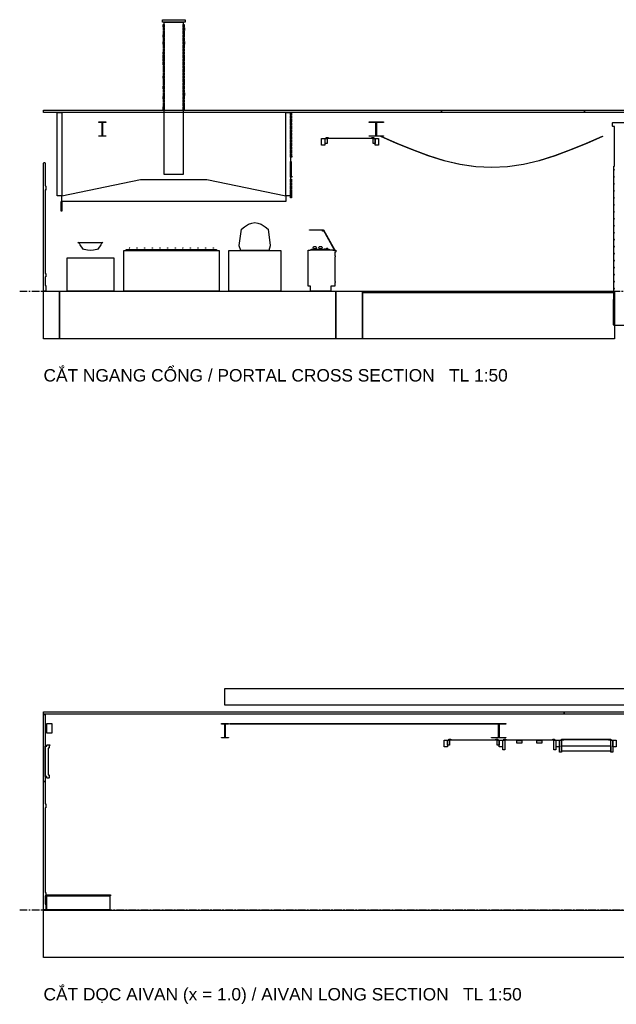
# Model space of a CAD drawing. Header units: millimetres. Extents: x -2320 to 44673, y -183000 to 30400.
# Tile 5 of 33: x -500 to 12026, y -126982 to -106300. Entities that reach past the tile are written whole.
import ezdxf

# ---------------------------------------------------------------- set-up
doc = ezdxf.new("R2010")
doc.units = ezdxf.units.MM
doc.header["$LTSCALE"] = 50
doc.linetypes.add('CENTER', pattern=[5.08, 3.175, -0.635, 0.635, -0.635])
for name, color, linetype in [('A-BLDG', 8, 'Continuous'), ('A-SECT', 7, 'Continuous'), ('A-TEXT', 7, 'Continuous'), ('S-GRID', 8, 'CENTER')]:
    doc.layers.add(name, color=color, linetype=linetype)
doc.styles.add('VN', font='arial.ttf')

msp = doc.modelspace()

# ---------------------------------------------------------------- linework, layer by layer
at = {"layer": 'A-BLDG'}
msp.add_lwpolyline([(31809.6, -120350), (31809.6, -120700), (3809.6, -120700), (3809.6, -120350)], close=True, dxfattribs=at)
at = {"layer": 'A-SECT'}
for points in [[(2495.3, -106345), (2495.3, -106304), (2499.3, -106300), (2971.3, -106300), (2975.3, -106304), (2975.3, -106345), (2971.3, -106349), (2499.3, -106349)], [(2516.8, -106397.8), (2533.3, -106397.8), (2535.3, -106399.8), (2535.3, -106455.8), (2533.3, -106457.8), (2516.8, -106457.8), (2514.8, -106455.8), (2514.8, -106399.8)], [(2518.3, -106529.8), (2516.3, -106527.8), (2516.3, -106471.8), (2518.3, -106469.8), (2533.3, -106469.8), (2535.3, -106471.8), (2535.3, -106527.8), (2533.3, -106529.8)], [(2935.3, -106350), (2935.3, -109550), (2535.3, -109550), (2535.3, -106350)], [(2935.3, -106455.8), (2935.3, -106399.8), (2937.3, -106397.8), (2952.4, -106397.8), (2954.4, -106399.8), (2954.4, -106455.8), (2952.4, -106457.8), (2937.3, -106457.8)], [(2935.3, -106527.8), (2935.3, -106471.8), (2937.3, -106469.8), (2954.9, -106469.8), (2956.9, -106471.8), (2956.9, -106527.8), (2954.9, -106529.8), (2937.3, -106529.8)], [(2516.4, -106613.8), (2533.3, -106613.8), (2535.3, -106615.8), (2535.3, -106671.8), (2533.3, -106673.8), (2516.4, -106673.8), (2514.4, -106671.8), (2514.4, -106615.8)], [(2516.1, -106743.8), (2516.1, -106687.8), (2518.1, -106685.8), (2533.3, -106685.8), (2535.3, -106687.8), (2535.3, -106743.8), (2533.3, -106745.8), (2518.1, -106745.8)], [(2535.3, -106599.8), (2533.3, -106601.8), (2519, -106601.8), (2517, -106599.8), (2517, -106543.8), (2519, -106541.8), (2533.3, -106541.8), (2535.3, -106543.8)], [(2935.3, -106599.8), (2935.3, -106543.8), (2937.3, -106541.8), (2953.8, -106541.8), (2955.8, -106543.8), (2955.8, -106599.8), (2953.8, -106601.8), (2937.3, -106601.8)], [(2937.3, -106613.8), (2953.3, -106613.8), (2955.3, -106615.8), (2955.3, -106671.8), (2953.3, -106673.8), (2937.3, -106673.8), (2935.3, -106671.8), (2935.3, -106615.8)], [(2937.3, -106685.8), (2952.4, -106685.8), (2954.4, -106687.8), (2954.4, -106743.8), (2952.4, -106745.8), (2937.3, -106745.8), (2935.3, -106743.8), (2935.3, -106687.8)], [(2517.2, -106817.8), (2515.2, -106815.8), (2515.2, -106759.8), (2517.2, -106757.8), (2533.3, -106757.8), (2535.3, -106759.8), (2535.3, -106815.8), (2533.3, -106817.8)], [(2519.1, -106901.8), (2533.3, -106901.8), (2535.3, -106903.8), (2535.3, -106959.8), (2533.3, -106961.8), (2519.1, -106961.8), (2517.1, -106959.8), (2517.1, -106903.8)], [(2517.3, -106887.8), (2517.3, -106831.8), (2519.3, -106829.8), (2533.3, -106829.8), (2535.3, -106831.8), (2535.3, -106887.8), (2533.3, -106889.8), (2519.3, -106889.8)], [(2955.2, -106817.8), (2937.3, -106817.8), (2935.3, -106815.8), (2935.3, -106759.8), (2937.3, -106757.8), (2955.2, -106757.8), (2957.2, -106759.8), (2957.2, -106815.8)], [(2935.3, -106887.8), (2935.3, -106831.8), (2937.3, -106829.8), (2951.3, -106829.8), (2953.3, -106831.8), (2953.3, -106887.8), (2951.3, -106889.8), (2937.3, -106889.8)], [(2937.3, -106961.8), (2935.3, -106959.8), (2935.3, -106903.8), (2937.3, -106901.8), (2952, -106901.8), (2954, -106903.8), (2954, -106959.8), (2952, -106961.8)], [(2533.3, -107105.8), (2515.4, -107105.8), (2513.4, -107103.8), (2513.4, -107047.8), (2515.4, -107045.8), (2533.3, -107045.8), (2535.3, -107047.8), (2535.3, -107103.8)], [(2515.8, -107177.8), (2513.8, -107175.8), (2513.8, -107119.8), (2515.8, -107117.8), (2533.3, -107117.8), (2535.3, -107119.8), (2535.3, -107175.8), (2533.3, -107177.8)], [(2516.9, -106973.8), (2533.3, -106973.8), (2535.3, -106975.8), (2535.3, -107031.8), (2533.3, -107033.8), (2516.9, -107033.8), (2514.9, -107031.8), (2514.9, -106975.8)], [(2937.3, -106973.8), (2954.2, -106973.8), (2956.2, -106975.8), (2956.2, -107031.8), (2954.2, -107033.8), (2937.3, -107033.8), (2935.3, -107031.8), (2935.3, -106975.8)], [(2937.3, -107105.8), (2935.3, -107103.8), (2935.3, -107047.8), (2937.3, -107045.8), (2953, -107045.8), (2955, -107047.8), (2955, -107103.8), (2953, -107105.8)], [(2954.7, -107177.8), (2937.3, -107177.8), (2935.3, -107175.8), (2935.3, -107119.8), (2937.3, -107117.8), (2954.7, -107117.8), (2956.7, -107119.8), (2956.7, -107175.8)], [(2513.6, -107247.8), (2513.6, -107191.8), (2515.6, -107189.8), (2533.3, -107189.8), (2535.3, -107191.8), (2535.3, -107247.8), (2533.3, -107249.8), (2515.6, -107249.8)], [(2518.5, -107261.8), (2533.3, -107261.8), (2535.3, -107263.8), (2535.3, -107319.8), (2533.3, -107321.8), (2518.5, -107321.8), (2516.5, -107319.8), (2516.5, -107263.8)], [(2518.9, -107393.8), (2516.9, -107391.8), (2516.9, -107335.8), (2518.9, -107333.8), (2533.3, -107333.8), (2535.3, -107335.8), (2535.3, -107391.8), (2533.3, -107393.8)], [(2937.3, -107189.8), (2952.7, -107189.8), (2954.7, -107191.8), (2954.7, -107247.8), (2952.7, -107249.8), (2937.3, -107249.8), (2935.3, -107247.8), (2935.3, -107191.8)], [(2937.3, -107321.8), (2935.3, -107319.8), (2935.3, -107263.8), (2937.3, -107261.8), (2952.5, -107261.8), (2954.5, -107263.8), (2954.5, -107319.8), (2952.5, -107321.8)], [(2935.3, -107391.8), (2935.3, -107335.8), (2937.3, -107333.8), (2954.6, -107333.8), (2956.6, -107335.8), (2956.6, -107391.8), (2954.6, -107393.8), (2937.3, -107393.8)], [(2517.6, -107477.8), (2533.3, -107477.8), (2535.3, -107479.8), (2535.3, -107535.8), (2533.3, -107537.8), (2517.6, -107537.8), (2515.6, -107535.8), (2515.6, -107479.8)], [(2533.3, -107465.8), (2519.2, -107465.8), (2517.2, -107463.8), (2517.2, -107407.8), (2519.2, -107405.8), (2533.3, -107405.8), (2535.3, -107407.8), (2535.3, -107463.8)], [(2935.3, -107463.8), (2935.3, -107407.8), (2937.3, -107405.8), (2952.1, -107405.8), (2954.1, -107407.8), (2954.1, -107463.8), (2952.1, -107465.8), (2937.3, -107465.8)], [(2937.3, -107477.8), (2952.1, -107477.8), (2954.1, -107479.8), (2954.1, -107535.8), (2952.1, -107537.8), (2937.3, -107537.8), (2935.3, -107535.8), (2935.3, -107479.8)], [(2515.5, -107751.8), (2515.5, -107695.8), (2517.5, -107693.8), (2533.3, -107693.8), (2535.3, -107695.8), (2535.3, -107751.8), (2533.3, -107753.8), (2517.5, -107753.8)], [(2516.1, -107679.8), (2516.1, -107623.8), (2518.1, -107621.8), (2533.3, -107621.8), (2535.3, -107623.8), (2535.3, -107679.8), (2533.3, -107681.8), (2518.1, -107681.8)], [(2518.4, -107609.8), (2516.4, -107607.8), (2516.4, -107551.8), (2518.4, -107549.8), (2533.3, -107549.8), (2535.3, -107551.8), (2535.3, -107607.8), (2533.3, -107609.8)], [(2937.3, -107549.8), (2954.1, -107549.8), (2956.1, -107551.8), (2956.1, -107607.8), (2954.1, -107609.8), (2937.3, -107609.8), (2935.3, -107607.8), (2935.3, -107551.8)], [(2954.7, -107679.8), (2952.7, -107681.8), (2937.3, -107681.8), (2935.3, -107679.8), (2935.3, -107623.8), (2937.3, -107621.8), (2952.7, -107621.8), (2954.7, -107623.8)], [(2935.3, -107751.8), (2935.3, -107695.8), (2937.3, -107693.8), (2951.9, -107693.8), (2953.9, -107695.8), (2953.9, -107751.8), (2951.9, -107753.8), (2937.3, -107753.8)], [(2533.3, -107969.8), (2516.8, -107969.8), (2514.8, -107967.8), (2514.8, -107911.8), (2516.8, -107909.8), (2533.3, -107909.8), (2535.3, -107911.8), (2535.3, -107967.8)], [(2516.2, -107767.8), (2518.2, -107765.8), (2533.3, -107765.8), (2535.3, -107767.8), (2535.3, -107823.8), (2533.3, -107825.8), (2518.2, -107825.8), (2516.2, -107823.8)], [(2518.3, -107837.8), (2533.3, -107837.8), (2535.3, -107839.8), (2535.3, -107895.8), (2533.3, -107897.8), (2518.3, -107897.8), (2516.3, -107895.8), (2516.3, -107839.8)], [(2935.3, -107823.8), (2935.3, -107767.8), (2937.3, -107765.8), (2954.5, -107765.8), (2956.5, -107767.8), (2956.5, -107823.8), (2954.5, -107825.8), (2937.3, -107825.8)], [(2937.3, -107837.8), (2955.1, -107837.8), (2957.1, -107839.8), (2957.1, -107895.8), (2955.1, -107897.8), (2937.3, -107897.8), (2935.3, -107895.8), (2935.3, -107839.8)], [(2935.3, -107967.8), (2935.3, -107911.8), (2937.3, -107909.8), (2952.8, -107909.8), (2954.8, -107911.8), (2954.8, -107967.8), (2952.8, -107969.8), (2937.3, -107969.8)], [(2514.8, -108127.8), (2516.8, -108125.8), (2533.3, -108125.8), (2535.3, -108127.8), (2535.3, -108183.8), (2533.3, -108185.8), (2516.8, -108185.8), (2514.8, -108183.8)], [(2516.5, -108111.8), (2516.5, -108055.8), (2518.5, -108053.8), (2533.3, -108053.8), (2535.3, -108055.8), (2535.3, -108111.8), (2533.3, -108113.8), (2518.5, -108113.8)], [(2516.6, -108039.8), (2516.6, -107983.8), (2518.6, -107981.8), (2533.3, -107981.8), (2535.3, -107983.8), (2535.3, -108039.8), (2533.3, -108041.8), (2518.6, -108041.8)], [(2952.1, -108041.8), (2937.3, -108041.8), (2935.3, -108039.8), (2935.3, -107983.8), (2937.3, -107981.8), (2952.1, -107981.8), (2954.1, -107983.8), (2954.1, -108039.8)], [(2935.3, -108055.8), (2937.3, -108053.8), (2952, -108053.8), (2954, -108055.8), (2954, -108111.8), (2952, -108113.8), (2937.3, -108113.8), (2935.3, -108111.8)], [(2935.3, -108183.8), (2935.3, -108127.8), (2937.3, -108125.8), (2952.5, -108125.8), (2954.5, -108127.8), (2954.5, -108183.8), (2952.5, -108185.8), (2937.3, -108185.8)], [(8357.3, -108197.2), (8357.3, -108247.3), (0, -108247.2), (0, -108197.2)], [(385.3, -110000), (285.3, -110000), (285.3, -108247.2), (385.3, -108247.2)], [(5185.3, -110000), (5085.3, -110000), (5085.3, -108247.2), (5185.3, -108247.2)], [(5187.3, -108306), (5185.3, -108304), (5185.3, -108248), (5187.3, -108246), (5203.3, -108246), (5205.3, -108248), (5205.3, -108304), (5203.3, -108306)], [(5185.3, -108320), (5187.3, -108318), (5203.5, -108318), (5205.5, -108320), (5205.5, -108376), (5203.5, -108378), (5187.3, -108378), (5185.3, -108376)], [(11357.3, -108197.2), (11357.3, -108247.3), (8357.3, -108247.3), (8357.3, -108197.2)], [(14635.3, -108197.2), (14635.3, -108247.2), (11357.3, -108247.3), (11357.3, -108197.2)], [(1231.7, -108457.9), (1160.3, -108457.9), (1160.3, -108447.3), (1310.3, -108447.2), (1310.3, -108457.9), (1238.8, -108457.9), (1238.8, -108736.6), (1310.3, -108736.6), (1310.3, -108747.3), (1160.3, -108747.3), (1160.3, -108736.6), (1231.7, -108736.6)], [(5202.7, -108450), (5187.3, -108450), (5185.3, -108448), (5185.3, -108392), (5187.3, -108390), (5202.7, -108390), (5204.7, -108392), (5204.7, -108448)], [(5185.3, -108464), (5187.3, -108462), (5201.8, -108462), (5203.8, -108464), (5203.8, -108520), (5201.8, -108522), (5187.3, -108522), (5185.3, -108520)], [(5203.4, -108592), (5201.4, -108594), (5187.3, -108594), (5185.3, -108592), (5185.3, -108536), (5187.3, -108534), (5201.4, -108534), (5203.4, -108536)], [(6978.2, -108457.9), (6835.3, -108457.9), (6835.3, -108447.2), (7135.3, -108447.2), (7135.3, -108457.9), (6992.4, -108457.9), (6992.4, -108736.6), (7135.3, -108736.6), (7135.3, -108747.3), (6835.3, -108747.3), (6835.3, -108736.6), (6978.2, -108736.6)], [(5202.8, -108666), (5187.3, -108666), (5185.3, -108664), (5185.3, -108608), (5187.3, -108606), (5202.8, -108606), (5204.8, -108608), (5204.8, -108664)], [(5187.3, -108738), (5185.3, -108736), (5185.3, -108680), (5187.3, -108678), (5202.9, -108678), (5204.9, -108680), (5204.9, -108736), (5202.9, -108738)], [(5185.3, -108752), (5187.3, -108750), (5201.7, -108750), (5203.7, -108752), (5203.7, -108808), (5201.7, -108810), (5187.3, -108810), (5185.3, -108808)], [(6933.3, -108773.2), (6933.3, -108785.2), (6903.3, -108785.2), (6903.3, -108797.3), (5967.3, -108797.3), (5967.3, -108785.2), (5937.3, -108785.2), (5937.3, -108773.2), (5977.3, -108773.2), (5977.3, -108785.2), (6893.3, -108785.2), (6893.3, -108773.2)], [(11406.3, -108899.3), (11073.9, -109036.7), (10741.4, -109160.1), (10408.8, -109263.2), (10076.1, -109340.8), (9743.2, -109388.9), (9410.3, -109405.3), (9077.4, -109388.9), (8744.5, -109340.8), (8411.8, -109263.2), (8079.2, -109160.1), (7746.7, -109036.7), (7414.3, -108899.3), (7082.1, -108754.6), (7085.3, -108747.3), (7417.4, -108891.9), (7749.6, -109029.3), (8081.7, -109152.5), (8413.9, -109255.4), (8746, -109332.9), (9078.2, -109381), (9410.3, -109397.2), (9742.4, -109381), (10074.6, -109332.9), (10406.7, -109255.4), (10738.9, -109152.5), (11071, -109029.3), (11403.2, -108891.9), (11735.3, -108747.3), (11738.5, -108754.6)], [(5201.6, -108882), (5187.3, -108882), (5185.3, -108880), (5185.3, -108824), (5187.3, -108822), (5201.6, -108822), (5203.6, -108824), (5203.6, -108880)], [(5185.3, -108896), (5187.3, -108894), (5202.1, -108894), (5204.1, -108896), (5204.1, -108952), (5202.1, -108954), (5187.3, -108954), (5185.3, -108952)], [(5205, -109024), (5203, -109026), (5187.3, -109026), (5185.3, -109024), (5185.3, -108968), (5187.3, -108966), (5203, -108966), (5205, -108968)], [(5835.3, -108797.3), (5870.3, -108797.3), (5905.3, -108797.3), (5905.3, -108937.2), (5870.3, -108937.2), (5870.3, -108937.3), (5835.3, -108937.3)], [(5910.3, -108897.2), (5910.3, -108797.2), (5952.3, -108797.2), (5952.3, -108897.2)], [(6918.3, -108897.2), (6918.3, -108797.2), (6960.3, -108797.2), (6960.3, -108897.2)], [(6965.3, -108797.2), (7035.3, -108797.3), (7035.3, -108937.2), (6993.8, -108937.2), (6965.3, -108937.2)], [(5187.3, -109098), (5185.3, -109096), (5185.3, -109040), (5187.3, -109038), (5203.7, -109038), (5205.7, -109040), (5205.7, -109096), (5203.7, -109098)], [(5202.1, -109110), (5204.1, -109112), (5204.1, -109168), (5213.3, -109168), (5215.3, -109170), (5215.3, -109188), (5213.3, -109190), (5187.3, -109190), (5185.3, -109188), (5185.3, -109170), (5186.3, -109169), (5185.3, -109168), (5185.3, -109112), (5187.3, -109110)], [(48.5, -112000), (36.1, -112000), (0, -112000), (0, -111880), (0, -109317.5), (1.4, -109310.8), (5.3, -109305.1), (11.2, -109301.3), (18.1, -109300), (25, -109301.3), (30.8, -109305.1), (34.7, -109310.8), (36.1, -109317.5), (36.1, -109791.7), (51.6, -109794.2), (51.6, -109852.4), (51.6, -109879.6), (36.1, -109876.7), (36.1, -111630), (51.6, -111630), (51.6, -111674.6), (51.6, -111700), (36.1, -111700), (36.1, -111880), (48.5, -111880)], [(5185.3, -109377), (5185.3, -109281), (5187.3, -109279), (5195.3, -109279), (5197.3, -109281), (5197.3, -109377), (5195.3, -109379), (5187.3, -109379)], [(5187.3, -109482), (5185.3, -109480), (5185.3, -109384), (5187.3, -109382), (5195.3, -109382), (5197.3, -109384), (5197.3, -109480), (5195.3, -109482)], [(5185.3, -109487), (5187.3, -109485), (5195.3, -109485), (5197.3, -109487), (5197.3, -109583), (5195.3, -109585), (5187.3, -109585), (5185.3, -109583)], [(5213.3, -109610), (5187.3, -109610), (5185.3, -109608), (5185.3, -109590), (5187.3, -109588), (5213.3, -109588), (5215.3, -109590), (5215.3, -109608)], [(5082.3, -110120), (388.3, -110120), (385.3, -110117), (385.3, -110003), (388.3, -110000), (385.3, -110000), (2039.1, -109653.8), (3431.5, -109653.8), (5085.3, -110000), (5082.3, -110000), (5085.3, -110003), (5085.3, -110117)], [(5185.3, -109654), (5187.3, -109652), (5204.1, -109652), (5206.1, -109654), (5206.1, -109710), (5204.1, -109712), (5187.3, -109712), (5185.3, -109710)], [(5201.5, -109784), (5187.3, -109784), (5185.3, -109782), (5185.3, -109726), (5187.3, -109724), (5201.5, -109724), (5203.5, -109726), (5203.5, -109782)], [(5185.3, -109798), (5187.3, -109796), (5205.1, -109796), (5207.1, -109798), (5207.1, -109854), (5205.1, -109856), (5187.3, -109856), (5185.3, -109854)], [(5205.4, -109870), (5205.4, -109926), (5203.4, -109928), (5187.3, -109928), (5185.3, -109926), (5185.3, -109870), (5187.3, -109868), (5203.4, -109868)], [(5205.9, -109942), (5205.9, -109998), (5203.9, -110000), (5208.3, -110000), (5210.3, -110002), (5210.3, -110038), (5208.3, -110040), (5187.3, -110040), (5185.3, -110038), (5185.3, -110002), (5187.3, -110000), (5185.3, -109998), (5185.3, -109942), (5187.3, -109940), (5203.9, -109940)], [(381.3, -110320), (369.3, -110320), (369.3, -110120), (381.3, -110120)], [(4300.7, -110597.7), (4370.7, -110571), (4435.3, -110562.7), (4499.9, -110571), (4569.9, -110597.7), (4652.5, -110648.8), (4713.8, -110700), (4760.3, -111045.6), (4760.8, -111050), (4760.3, -111051.9), (4729.5, -111150), (4652.5, -111150), (4569.9, -111150), (4499.9, -111150), (4435.3, -111150), (4370.7, -111150), (4300.7, -111150), (4218.1, -111150), (4141.1, -111150), (4110.3, -111051.9), (4109.8, -111050), (4110.3, -111045.6), (4156.8, -110700), (4218.1, -110648.8)], [(5585.3, -110719), (5585.3, -110711), (5875.3, -110711), (5875.3, -110719)], [(5855.3, -110740), (5855.3, -110725), (5870.3, -110725), (5870.3, -110740)], [(5880.5, -110717.1), (6110.5, -111127.1), (6105.3, -111130), (5875.3, -110720)], [(850.7, -110980), (920.7, -110980), (985.3, -110980), (1049.9, -110980), (1119.9, -110980), (1202.5, -110980), (1248.1, -110980), (1216.8, -111000), (1202.5, -111027.4), (1137.3, -111120), (1119.9, -111127), (1049.9, -111144.5), (985.3, -111150), (920.7, -111144.5), (850.7, -111127), (833.3, -111120), (768.1, -111027.4), (753.8, -111000), (722.5, -110980), (768.1, -110980)], [(3685.3, -111150), (3685.3, -112000), (1685.3, -112000), (1685.3, -111150)], [(1735.3, -111130), (3635.3, -111130), (3635.3, -111150), (1735.3, -111150)], [(1808.1, -111093.2), (1809.2, -111097), (1806.3, -111099.9), (1802.5, -111098.8), (1801.4, -111095), (1804.3, -111092.1)], [(1968.1, -111093.2), (1969.2, -111097), (1966.3, -111099.9), (1962.5, -111098.8), (1961.4, -111095), (1964.3, -111092.1)], [(2124.3, -111092.1), (2128.1, -111093.2), (2129.2, -111097), (2126.3, -111099.9), (2122.5, -111098.8), (2121.4, -111095)], [(2288.1, -111093.2), (2289.2, -111097), (2286.3, -111099.9), (2282.5, -111098.8), (2281.4, -111095), (2284.3, -111092.1)], [(2448.1, -111093.2), (2449.2, -111097), (2446.3, -111099.9), (2442.5, -111098.8), (2441.4, -111095), (2444.3, -111092.1)], [(2604.3, -111092.1), (2608.1, -111093.2), (2609.2, -111097), (2606.3, -111099.9), (2602.5, -111098.8), (2601.4, -111095)], [(2768.1, -111093.2), (2769.2, -111097), (2766.3, -111099.9), (2762.5, -111098.8), (2761.4, -111095), (2764.3, -111092.1)], [(2928.1, -111093.2), (2929.2, -111097), (2926.3, -111099.9), (2922.5, -111098.8), (2921.4, -111095), (2924.3, -111092.1)], [(3088.1, -111093.2), (3089.2, -111097), (3086.3, -111099.9), (3082.5, -111098.8), (3081.4, -111095), (3084.3, -111092.1)], [(3248.1, -111093.2), (3249.2, -111097), (3246.3, -111099.9), (3242.5, -111098.8), (3241.4, -111095), (3244.3, -111092.1)], [(3408.1, -111093.2), (3409.2, -111097), (3406.3, -111099.9), (3402.5, -111098.8), (3401.4, -111095), (3404.3, -111092.1)], [(3568.1, -111093.2), (3569.2, -111097), (3566.3, -111099.9), (3562.5, -111098.8), (3561.4, -111095), (3564.3, -111092.1)], [(4981.3, -111150), (4981.3, -112000), (3889.3, -112000), (3889.3, -111150)], [(5605.3, -111900), (5559.3, -111900), (5555.3, -111896), (5555.3, -111184), (5559.3, -111180), (5558.3, -111180), (5555.3, -111177), (5555.3, -111143), (5558.3, -111140), (5595.3, -111140), (5595.3, -111136), (6075.3, -111136), (6075.3, -111140), (6132.3, -111140), (6135.3, -111143), (6135.3, -111177), (6132.3, -111180), (6111.3, -111180), (6115.3, -111184), (6115.3, -111260), (6123.3, -111260), (6123.3, -111280), (6115.3, -111280), (6115.3, -111800), (6123.3, -111800), (6123.3, -111820), (6115.3, -111820), (6115.3, -111896), (6111.3, -111900), (6035.3, -111900), (6035.3, -112000), (5605.3, -112000)], [(5995.3, -111132), (5991.3, -111136), (5629.3, -111136), (5625.3, -111132), (5625.3, -111122), (5629.3, -111118), (5893.3, -111118), (5893.3, -111112), (5895.3, -111112), (5907, -111112), (5915.3, -111112), (5923.6, -111112), (5935.3, -111112), (5937.3, -111112), (5937.3, -111118), (5952.5, -111118), (5948.1, -111116.2), (5944.6, -111107.7), (5948.2, -111099.2), (5956.8, -111095.7), (5965.4, -111099.2), (5968.8, -111107.7), (5965.2, -111116.2), (5960.8, -111118), (5991.3, -111118), (5995.3, -111122)], [(5720.4, -111068.2), (5729, -111088), (5720.4, -111107.8), (5717.1, -111113), (5704.9, -111114.3), (5695.3, -111114.7), (5685.7, -111114.3), (5673.5, -111113), (5670.2, -111107.8), (5661.6, -111088), (5670.2, -111068.2), (5673.5, -111063), (5685.7, -111061.7), (5695.3, -111061.3), (5704.9, -111061.7), (5717.1, -111063)], [(5840.4, -111068.2), (5849, -111088), (5840.4, -111107.8), (5837.1, -111113), (5824.9, -111114.3), (5815.3, -111114.7), (5805.7, -111114.3), (5793.5, -111113), (5790.2, -111107.8), (5781.6, -111088), (5790.2, -111068.2), (5793.5, -111063), (5805.7, -111061.7), (5815.3, -111061.3), (5824.9, -111061.7), (5837.1, -111063)], [(1473.3, -111300), (1473.3, -112000), (497.3, -112000), (497.3, -111300)], [(335.3, -113000), (0, -113000), (0, -112001.8), (335.3, -112001.8)], [(6135.3, -112000), (6135.3, -113000), (335.3, -113000), (335.3, -112000)], [(6698.4, -113000), (6135.3, -113000), (6135.3, -112001.8), (6698.4, -112001.8)], [(11435.3, -112000), (11935.3, -112000), (11985.3, -112000), (11985.3, -112030), (11935.3, -112030), (11435.3, -112030), (6698.4, -112030), (6698.4, -112000)], [(11435.3, -112030), (11935.3, -112030), (11985.3, -112030), (11985.3, -113000), (11935.3, -113000), (11435.3, -113000), (6698.4, -113000), (6698.4, -112030)], [(10931.6, -120835), (10931.6, -120885), (0, -120885), (0, -120835)], [(0, -122300), (0, -121090), (0, -120895), (36.1, -120895), (36.1, -121090), (36.1, -122300)], [(13931.6, -120835), (13931.6, -120885), (10931.6, -120885), (10931.6, -120835)], [(175.2, -121085), (175.2, -121285), (72.1, -121285), (72.1, -121085)], [(3806, -121095.7), (3734.6, -121095.7), (3734.6, -121085), (3884.6, -121085), (3884.6, -121095.7), (3813.1, -121095.7), (3813.1, -121374.3), (3884.6, -121374.3), (3884.6, -121385), (3734.6, -121385), (3734.6, -121374.3), (3806, -121374.3)], [(8534.6, -121097), (7609.6, -121097), (6684.6, -121097), (5759.6, -121097), (4834.6, -121097), (3909.6, -121097), (3909.6, -121085), (4834.6, -121085), (5759.6, -121085), (6684.6, -121085), (7609.6, -121085), (8534.6, -121085), (9459.6, -121085), (9459.6, -121097)], [(9552.5, -121095.7), (9409.6, -121095.7), (9409.6, -121085), (9709.6, -121085), (9709.6, -121095.7), (9566.7, -121095.7), (9566.7, -121374.3), (9709.6, -121374.3), (9709.6, -121385), (9409.6, -121385), (9409.6, -121374.3), (9552.5, -121374.3)], [(113.3, -122230), (74.2, -122230), (68, -122224), (68, -122200), (37.1, -122200), (37.1, -121560), (68, -121560), (68, -121536), (74.2, -121530), (113.3, -121530), (119.5, -121536), (119.5, -121532), (129.8, -121532), (129.8, -121542), (119.5, -121542), (119.5, -121594), (113.3, -121600), (98.9, -121600), (98.9, -122160), (113.3, -122160), (119.5, -122166), (119.5, -122224)], [(8409.6, -121575), (8409.6, -121435), (8444.6, -121435), (8479.6, -121435), (8479.6, -121575), (8444.6, -121575)], [(8484.6, -121435), (8526.6, -121435), (8526.6, -121535), (8484.6, -121535)], [(8511.6, -121411), (8551.6, -121411), (8551.6, -121423), (9498.1, -121423), (9498.1, -121411), (9538.1, -121411), (9538.1, -121423), (9508.1, -121423), (9508.1, -121435), (8541.6, -121435), (8541.6, -121423), (8511.6, -121423)], [(9523.1, -121535), (9523.1, -121435), (9565.1, -121435), (9565.1, -121535)], [(9638.1, -121435), (9638.1, -121575), (9568.1, -121575), (9568.1, -121435)], [(9641.1, -121435), (9683.1, -121435), (9683.1, -121635), (9641.1, -121635)], [(9668.1, -121411), (9708.1, -121411), (9708.1, -121423), (10691.6, -121423), (10691.6, -121411), (10731.6, -121411), (10731.6, -121423), (10701.6, -121423), (10701.6, -121435), (9698.1, -121435), (9698.1, -121423), (9668.1, -121423)], [(9937.1, -121437), (10041, -121437), (10041, -121495), (9937.1, -121495)], [(10358.6, -121437), (10462.5, -121437), (10462.5, -121495), (10358.6, -121495)], [(10716.6, -121435), (10758.6, -121435), (10758.6, -121635), (10716.6, -121635)], [(10831.6, -121435), (10831.6, -121575), (10761.6, -121575), (10761.6, -121435)], [(10834.6, -121685), (10834.6, -121435), (10876.6, -121435), (10876.6, -121685)], [(11910, -121413), (11910, -121423), (11905, -121423), (11905, -121435), (11865, -121435), (11865, -121423), (10921.6, -121423), (10921.6, -121435), (10881.6, -121435), (10881.6, -121423), (10876.6, -121423), (10876.6, -121413)], [(10877.6, -121665), (10877.6, -121555), (11909, -121555), (11909, -121665)], [(11910, -121685), (11910, -121435), (11952, -121435), (11952, -121685)], [(12025, -121435), (12025, -121575), (11955, -121575), (11955, -121435)], [(48.4, -125000), (36.1, -125000), (0, -125000), (0, -124880), (0, -122317.5), (1.4, -122310.8), (5.3, -122305.1), (11.1, -122301.3), (18, -122300), (24.9, -122301.3), (30.8, -122305.1), (34.7, -122310.8), (36.1, -122317.5), (36.1, -122772.3), (46.4, -122773.8), (51.5, -122774.5), (51.5, -122779.1), (51.5, -122857.5), (36.1, -122855.2), (36.1, -124630), (51.5, -124630), (51.5, -124672.5), (51.5, -124700), (36.1, -124700), (36.1, -124880), (48.4, -124880)], [(1404.8, -124680), (1404.8, -124700), (61.8, -124700), (61.8, -124680)], [(1393.6, -124700), (1393.6, -125000), (71.6, -125000), (71.6, -124700)], [(14231.6, -125001.8), (15259.6, -125001.8), (17759.6, -125001.8), (17759.6, -125000), (17809.6, -125000), (17809.6, -125001.8), (21409.6, -125001.8), (28059.6, -125001.8), (30485.4, -125001.8), (36740.2, -125001.8), (36740.2, -126000), (30485.4, -126000), (28059.6, -126000), (21409.6, -126000), (17809.6, -126000), (17759.6, -126000), (15259.6, -126000), (14231.6, -126000), (10631.6, -126000), (0, -126000), (0, -125001.8), (10631.6, -125001.8)]]:
    msp.add_lwpolyline(points, close=True, dxfattribs=at)
msp.add_lwpolyline([(12697.3, -112720), (11973.3, -112720), (11965.3, -112712), (11965.3, -112178), (11973.3, -112170), (11974.3, -112170), (11973.3, -112169), (11973.3, -112096), (11974.3, -112095), (11984.3, -112095), (11985.3, -112096), (11985.3, -112092.5), (11984.3, -112093.5), (11976.3, -112093.5), (11975.3, -112092.5), (11975.3, -111950.8), (11976.3, -111949.8), (11984.3, -111949.8), (11985.3, -111950.8), (11985.3, -111945.8), (11984.3, -111946.8), (11976.3, -111946.8), (11975.3, -111945.8), (11975.3, -111804.2), (11976.3, -111803.2), (11984.3, -111803.2), (11985.3, -111804.2), (11985.3, -111799.2), (11984.3, -111800.2), (11976.3, -111800.2), (11975.3, -111799.2), (11975.3, -111657.5), (11976.3, -111656.5), (11984.3, -111656.5), (11985.3, -111657.5), (11985.3, -111652.5), (11984.3, -111653.5), (11976.3, -111653.5), (11975.3, -111652.5), (11975.3, -111510.8), (11976.3, -111509.8), (11984.3, -111509.8), (11985.3, -111510.8), (11985.3, -111505.8), (11984.3, -111506.8), (11976.3, -111506.8), (11975.3, -111505.8), (11975.3, -111364.2), (11976.3, -111363.2), (11984.3, -111363.2), (11985.3, -111364.2), (11985.3, -111359.2), (11984.3, -111360.2), (11976.3, -111360.2), (11975.3, -111359.2), (11975.3, -111217.5), (11976.3, -111216.5), (11984.3, -111216.5), (11985.3, -111217.5), (11985.3, -111212.5), (11984.3, -111213.5), (11976.3, -111213.5), (11975.3, -111212.5), (11975.3, -111070.8), (11976.3, -111069.8), (11984.3, -111069.8), (11985.3, -111070.8), (11985.3, -111065.8), (11984.3, -111066.8), (11976.3, -111066.8), (11975.3, -111065.8), (11975.3, -110924.2), (11976.3, -110923.2), (11984.3, -110923.2), (11985.3, -110924.2), (11985.3, -110919.2), (11984.3, -110920.2), (11976.3, -110920.2), (11975.3, -110919.2), (11975.3, -110777.5), (11976.3, -110776.5), (11984.3, -110776.5), (11985.3, -110777.5), (11985.3, -110772.5), (11984.3, -110773.5), (11976.3, -110773.5), (11975.3, -110772.5), (11975.3, -110630.8), (11976.3, -110629.8), (11984.3, -110629.8), (11985.3, -110630.8), (11985.3, -110625.8), (11984.3, -110626.8), (11976.3, -110626.8), (11975.3, -110625.8), (11975.3, -110484.2), (11976.3, -110483.2), (11984.3, -110483.2), (11985.3, -110484.2), (11985.3, -110479.2), (11984.3, -110480.2), (11976.3, -110480.2), (11975.3, -110479.2), (11975.3, -110337.5), (11976.3, -110336.5), (11984.3, -110336.5), (11985.3, -110337.5), (11985.3, -110332.5), (11984.3, -110333.5), (11976.3, -110333.5), (11975.3, -110332.5), (11975.3, -110190.8), (11976.3, -110189.8), (11984.3, -110189.8), (11985.3, -110190.8), (11985.3, -110185.8), (11984.3, -110186.8), (11976.3, -110186.8), (11975.3, -110185.8), (11975.3, -110044.2), (11976.3, -110043.2), (11984.3, -110043.2), (11985.3, -110044.2), (11985.3, -110039.2), (11984.3, -110040.2), (11976.3, -110040.2), (11975.3, -110039.2), (11975.3, -109897.5), (11976.3, -109896.5), (11984.3, -109896.5), (11985.3, -109897.5), (11985.3, -109892.5), (11984.3, -109893.5), (11976.3, -109893.5), (11975.3, -109892.5), (11975.3, -109750.8), (11976.3, -109749.8), (11984.3, -109749.8), (11985.3, -109750.8), (11985.3, -109745.8), (11984.3, -109746.8), (11976.3, -109746.8), (11975.3, -109745.8), (11975.3, -109604.2), (11976.3, -109603.2), (11984.3, -109603.2), (11985.3, -109604.2), (11985.3, -109599.2), (11984.3, -109600.2), (11976.3, -109600.2), (11975.3, -109599.2), (11975.3, -109457.5), (11976.3, -109456.5), (11984.3, -109456.5), (11985.3, -109457.5), (11985.3, -109454), (11984.3, -109455), (11974.3, -109455), (11973.3, -109454), (11973.3, -109381), (11974.3, -109380), (11984.3, -109380), (11985.3, -109381), (11985.3, -109380), (11985.3, -108540), (11951.3, -108540), (11945.3, -108534), (11945.3, -108466), (11951.3, -108460), (15919.3, -108460)], dxfattribs=at)
at = {"layer": 'S-GRID'}
for p, q in [((-500, -112000), (28159.9, -112000)), ((-500, -125000), (37240.2, -125000))]:
    msp.add_line(p, q, dxfattribs=at)

# ---------------------------------------------------------------- texts
at = {"layer": 'A-TEXT', "style": 'VN'}
for s, p in [('CẮT NGANG CỔNG / PORTAL CROSS SECTION   TL 1:50', (0, -113900)), ('CẮT DỌC AIVAN (x = 1.0) / AIVAN LONG SECTION   TL 1:50', (0, -126900))]:
    msp.add_text(s, height=260, dxfattribs=at).set_placement(p)

doc.saveas('drawing.dxf')
